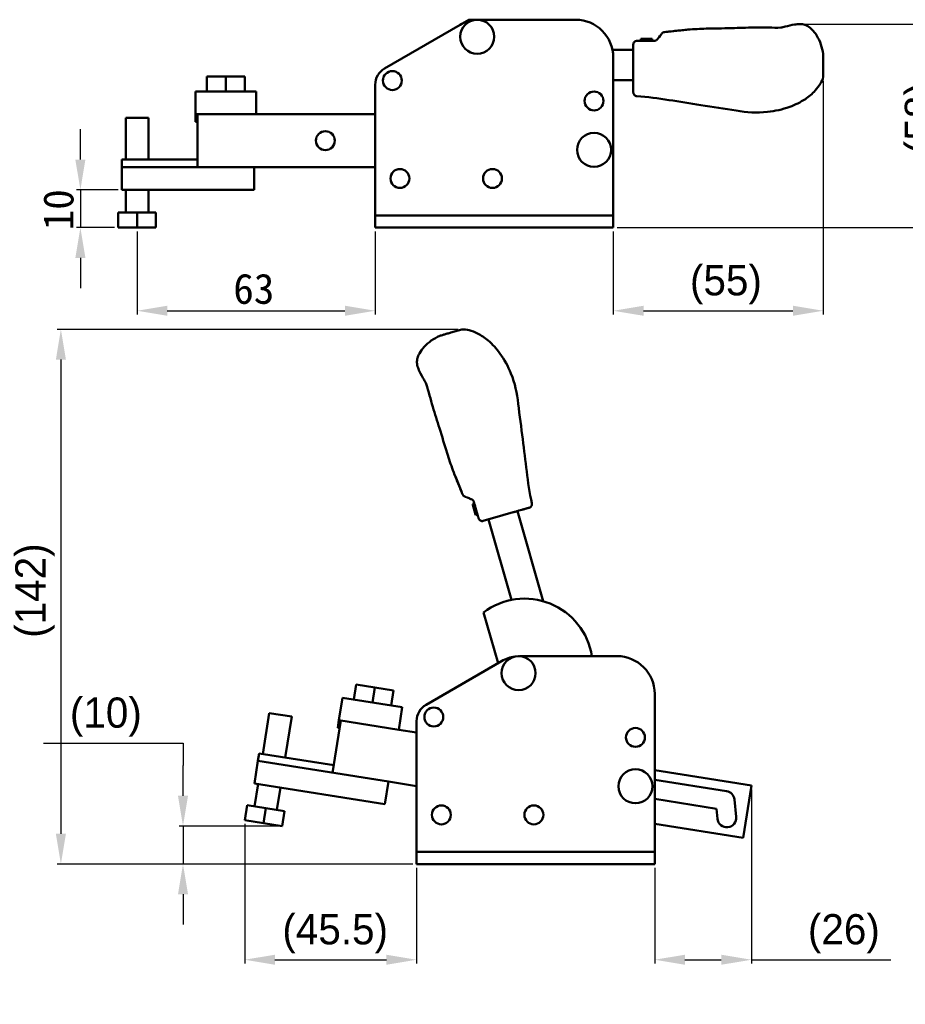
# Model space of a CAD drawing. Header units: millimetres. Extents: x 4 to 584, y -6 to 416.
# Tile 2 of 4: x 199 to 434, y -6 to 255. Entities that reach past the tile are written whole.
import ezdxf

# ---------------------------------------------------------------- set-up
doc = ezdxf.new("R2010")
doc.units = ezdxf.units.MM
doc.layers.add('Dimension (ISO)', color=7, linetype='Continuous', lineweight=25)
doc.layers.add('Visible (ISO)', color=7, linetype='Continuous', lineweight=50)
doc.styles.add('Note Text (JIS)', font='txt')
doc.dimstyles.new('Default (JIS)', dxfattribs={"dimtxt": 8, "dimasz": 8, "dimexe": 1, "dimexo": 1, "dimgap": 1.5, "dimtad": 1, "dimrnd": 1e-08, "dimdsep": 46, "dimtxsty": 'Note Text (JIS)', "dimcen": 0.09, "dimdle": 10, "dimclrd": 256, "dimclre": 256, "dimclrt": 256, "dimadec": 0, "dimazin": 2, "dimtfac": 0.4375, "dimtmove": 0, "dimatfit": 3, "dimfxl": 1, "dimtolj": 1, "dimtzin": 0, "dimlwd": -1, "dimlwe": -1, "dimarcsym": 0})

# ---------------------------------------------------------------- blocks, each defined once
blk = doc.blocks.new('*D7')
at = {"layer": 'Defpoints', "color": 0}
for p in [(226.44, 209.5), (215.44, 199.5), (225.44, 199.5)]:
    blk.add_point(p, dxfattribs=at)
at = {"layer": 'Dimension (ISO)'}
for p, q in [((215.44, 217.5), (215.44, 225.5)), ((225.44, 209.5), (214.44, 209.5)), ((215.44, 209.5), (215.44, 199.5)), ((224.44, 199.5), (214.44, 199.5)), ((215.44, 191.5), (215.44, 183.5))]:
    blk.add_line(p, q, dxfattribs=at)
for points in [[(214.1, 217.5), (216.77, 217.5), (215.44, 209.5)], [(214.1, 191.5), (216.77, 191.5), (215.44, 199.5)]]:
    blk.add_solid(points, dxfattribs=at)
at = {"layer": 'Dimension (ISO)', "insert": (205.61, 198.77), "char_height": 8, "attachment_point": 1, "rotation": 90, "style": 'Note Text (JIS)'}
blk.add_mtext('\\A1;10', dxfattribs=at)
blk = doc.blocks.new('*D8')
at = {"layer": 'Defpoints', "color": 0}
for p in [(230.44, 199.5), (293.44, 199.5), (293.44, 177.5)]:
    blk.add_point(p, dxfattribs=at)
at = {"layer": 'Dimension (ISO)'}
for p, q in [((230.44, 198.5), (230.44, 176.5)), ((293.44, 198.5), (293.44, 176.5)), ((238.44, 177.5), (285.44, 177.5))]:
    blk.add_line(p, q, dxfattribs=at)
for points in [[(238.44, 178.83), (238.44, 176.17), (230.44, 177.5)], [(285.44, 178.83), (285.44, 176.17), (293.44, 177.5)]]:
    blk.add_solid(points, dxfattribs=at)
at = {"layer": 'Dimension (ISO)', "insert": (255.88, 187.33), "char_height": 8, "attachment_point": 1, "style": 'Note Text (JIS)'}
blk.add_mtext('\\A1;63', dxfattribs=at)
blk = doc.blocks.new('*D9')
at = {"layer": 'Defpoints', "color": 0}
for p in [(411.98, 239.36), (356.44, 199.5), (411.98, 177.5)]:
    blk.add_point(p, dxfattribs=at)
at = {"layer": 'Dimension (ISO)'}
for p, q in [((411.98, 238.36), (411.98, 176.5)), ((356.44, 198.5), (356.44, 176.5)), ((364.44, 177.5), (403.98, 177.5))]:
    blk.add_line(p, q, dxfattribs=at)
for points in [[(364.44, 178.83), (364.44, 176.17), (356.44, 177.5)], [(403.98, 178.83), (403.98, 176.17), (411.98, 177.5)]]:
    blk.add_solid(points, dxfattribs=at)
at = {"layer": 'Dimension (ISO)', "insert": (371.28, 189.57), "char_height": 8, "attachment_point": 1, "style": 'Note Text (JIS)'}
blk.add_mtext('\\A1; \\fメイリオ|b0|i0;\\H8.0000;(55)', dxfattribs=at)
blk = doc.blocks.new('*D10')
at = {"layer": 'Defpoints', "color": 0}
for p in [(405.63, 253.34), (445.63, 253.34), (356.44, 199.5)]:
    blk.add_point(p, dxfattribs=at)
at = {"layer": 'Dimension (ISO)'}
for p, q in [((406.63, 253.34), (446.63, 253.34)), ((445.63, 207.5), (445.63, 245.34)), ((357.44, 199.5), (446.63, 199.5))]:
    blk.add_line(p, q, dxfattribs=at)
for points in [[(444.3, 245.34), (446.96, 245.34), (445.63, 253.34)], [(444.3, 207.5), (446.96, 207.5), (445.63, 199.5)]]:
    blk.add_solid(points, dxfattribs=at)
at = {"layer": 'Dimension (ISO)', "insert": (433.56, 213.48), "char_height": 8, "attachment_point": 1, "rotation": 90, "style": 'Note Text (JIS)'}
blk.add_mtext('\\A1; \\fメイリオ|b0|i0;\\H8.0000;(58)', dxfattribs=at)
blk = doc.blocks.new('*D16')
at = {"layer": 'Defpoints', "color": 0}
for p in [(316.39, 172.57), (210.28, 31.13), (304.39, 31.13)]:
    blk.add_point(p, dxfattribs=at)
at = {"layer": 'Dimension (ISO)'}
for p, q in [((315.39, 172.57), (209.28, 172.57)), ((210.28, 164.57), (210.28, 39.13)), ((303.39, 31.13), (209.28, 31.13))]:
    blk.add_line(p, q, dxfattribs=at)
for points in [[(208.95, 164.57), (211.61, 164.57), (210.28, 172.57)], [(208.95, 39.13), (211.61, 39.13), (210.28, 31.13)]]:
    blk.add_solid(points, dxfattribs=at)
at = {"layer": 'Dimension (ISO)', "insert": (198.21, 85.54), "char_height": 8, "attachment_point": 1, "rotation": 90, "style": 'Note Text (JIS)'}
blk.add_mtext('\\A1; \\fメイリオ|b0|i0;\\H8.0000;(142)', dxfattribs=at)
blk = doc.blocks.new('*D17')
at = {"layer": 'Defpoints', "color": 0}
for p in [(258.91, 42.75), (304.39, 31.13), (304.39, 5.81)]:
    blk.add_point(p, dxfattribs=at)
at = {"layer": 'Dimension (ISO)'}
for p, q in [((258.91, 41.75), (258.91, 4.81)), ((304.39, 30.13), (304.39, 4.81)), ((266.91, 5.81), (296.39, 5.81))]:
    blk.add_line(p, q, dxfattribs=at)
for points in [[(266.91, 7.14), (266.91, 4.48), (258.91, 5.81)], [(296.39, 7.14), (296.39, 4.48), (304.39, 5.81)]]:
    blk.add_solid(points, dxfattribs=at)
at = {"layer": 'Dimension (ISO)', "insert": (263.44, 17.88), "char_height": 8, "attachment_point": 1, "style": 'Note Text (JIS)'}
blk.add_mtext('\\A1; \\fメイリオ|b0|i0;\\H8.0000;(45.5)', dxfattribs=at)
blk = doc.blocks.new('*D18')
at = {"layer": 'Defpoints', "color": 0}
for p in [(392.99, 51.89), (367.39, 31.13), (392.99, 5.81)]:
    blk.add_point(p, dxfattribs=at)
at = {"layer": 'Dimension (ISO)'}
for p, q in [((392.99, 50.89), (392.99, 4.81)), ((367.39, 30.13), (367.39, 4.81)), ((375.39, 5.81), (384.99, 5.81)), ((392.99, 5.81), (429.86, 5.81))]:
    blk.add_line(p, q, dxfattribs=at)
for points in [[(375.39, 7.14), (375.39, 4.48), (367.39, 5.81)], [(384.99, 7.14), (384.99, 4.48), (392.99, 5.81)]]:
    blk.add_solid(points, dxfattribs=at)
at = {"layer": 'Dimension (ISO)', "insert": (402.49, 17.88), "char_height": 8, "attachment_point": 1, "style": 'Note Text (JIS)'}
blk.add_mtext('\\A1; \\fメイリオ|b0|i0;\\H8.0000;(26)', dxfattribs=at)
blk = doc.blocks.new('*D19')
at = {"layer": 'Defpoints', "color": 0}
for p in [(268.79, 41.19), (242.59, 31.13), (304.39, 31.13)]:
    blk.add_point(p, dxfattribs=at)
at = {"layer": 'Dimension (ISO)'}
for p, q in [((205.72, 63.12), (242.59, 63.12)), ((242.59, 63.12), (242.59, 57.19)), ((242.59, 49.19), (242.59, 57.19)), ((267.79, 41.19), (241.59, 41.19)), ((242.59, 41.19), (242.59, 31.13)), ((303.39, 31.13), (241.59, 31.13)), ((242.59, 23.13), (242.59, 15.13))]:
    blk.add_line(p, q, dxfattribs=at)
for points in [[(241.26, 49.19), (243.92, 49.19), (242.59, 41.19)], [(241.26, 23.13), (243.92, 23.13), (242.59, 31.13)]]:
    blk.add_solid(points, dxfattribs=at)
at = {"layer": 'Dimension (ISO)', "insert": (207.22, 75.19), "char_height": 8, "attachment_point": 1, "style": 'Note Text (JIS)'}
blk.add_mtext('\\A1; \\fメイリオ|b0|i0;\\H8.0000;(10)', dxfattribs=at)

msp = doc.modelspace()

# ---------------------------------------------------------------- linework, layer by layer
at = {"layer": 'Visible (ISO)'}
for p, q in [((315.91, 253.162), (295.937, 241.63)), ((318.231, 254.501), (315.91, 253.162)), ((318.231, 254.501), (320.91, 254.501)), ((346.437, 254.501), (320.91, 254.501)), ((368.87, 250.297), (368.535, 249.875)), ((368.87, 250.297), (368.922, 250.362)), ((369.116, 250.606), (368.922, 250.362)), ((369.317, 250.859), (369.267, 250.796)), ((371.784, 251.416), (371.784, 251.416)), ((376.809, 251.918), (376.809, 251.918)), ((376.809, 251.918), (376.809, 251.918)), ((400.744, 252.393), (400.745, 252.393)), ((400.744, 252.393), (400.744, 252.393)), ((400.744, 252.393), (400.744, 252.393)), ((361.734, 247.903), (361.734, 242.502)), ((363.744, 249.406), (363.945, 249.406)), ((363.744, 248.903), (363.744, 249.406)), ((366.558, 249.406), (363.945, 249.406)), ((366.558, 249.406), (366.759, 249.406)), ((366.759, 249.406), (366.759, 248.903)), ((366.76, 249.406), (366.759, 249.406)), ((366.76, 248.903), (366.76, 249.406)), ((356.235, 246.501), (361.734, 246.501)), ((356.437, 244.501), (356.437, 203.101)), ((411.984, 239.356), (411.984, 242.371)), ((361.734, 239.665), (361.734, 241.839)), ((253.937, 239.501), (248.937, 239.501)), ((248.937, 239.501), (248.937, 235.501)), ((258.937, 239.501), (253.937, 239.501)), ((253.937, 239.501), (253.937, 235.501)), ((258.937, 239.501), (258.937, 235.501)), ((293.437, 203.101), (293.437, 237.3)), ((356.437, 238.501), (361.734, 238.501)), ((361.734, 237.316), (361.734, 238.075)), ((261.937, 235.501), (245.937, 235.501)), ((245.937, 229.501), (245.937, 235.501)), ((261.937, 229.501), (261.937, 235.501)), ((245.937, 227.501), (245.937, 229.501)), ((261.937, 229.501), (245.937, 229.501)), ((246.437, 215.501), (246.437, 229.501)), ((293.437, 229.501), (261.937, 229.501)), ((233.437, 228.501), (227.437, 228.501)), ((227.437, 217.501), (227.437, 228.501)), ((233.437, 217.501), (233.437, 228.501)), ((245.937, 227.501), (246.437, 227.501)), ((226.437, 217.501), (246.437, 217.501)), ((226.437, 217.501), (226.437, 215.501)), ((226.437, 215.501), (226.437, 209.501)), ((261.437, 215.501), (226.437, 215.501)), ((261.437, 215.501), (293.437, 215.501)), ((261.437, 215.501), (261.437, 209.501)), ((261.437, 209.501), (226.437, 209.501)), ((227.437, 203.501), (227.437, 209.501)), ((233.437, 203.501), (233.437, 209.501)), ((225.437, 203.501), (230.437, 203.501)), ((225.437, 199.501), (225.437, 203.501)), ((230.437, 199.501), (230.437, 203.501)), ((230.437, 203.501), (235.437, 203.501)), ((235.437, 199.501), (235.437, 203.501)), ((293.437, 203.101), (293.437, 202.701)), ((298.437, 202.701), (293.437, 202.701)), ((293.437, 199.501), (293.437, 202.701)), ((298.437, 202.701), (351.437, 202.701)), ((356.437, 202.701), (351.437, 202.701)), ((356.437, 203.101), (356.437, 202.701)), ((356.437, 199.501), (356.437, 202.701)), ((225.437, 199.501), (230.437, 199.501)), ((230.437, 199.501), (235.437, 199.501)), ((293.437, 199.501), (298.437, 199.501)), ((298.437, 199.501), (351.437, 199.501)), ((351.437, 199.501), (356.437, 199.501)), ((316.394, 172.567), (313.496, 171.736)), ((306.96, 158.169), (306.96, 158.17)), ((306.96, 158.169), (306.96, 158.169)), ((306.96, 158.169), (306.96, 158.169)), ((314.014, 135.292), (314.014, 135.292)), ((314.014, 135.292), (314.014, 135.292)), ((315.882, 130.6), (315.882, 130.6)), ((317.097, 128.382), (317.172, 128.351)), ((317.396, 128.259), (317.684, 128.14)), ((317.761, 128.108), (317.684, 128.14)), ((317.761, 128.108), (318.259, 127.902)), ((319.682, 126.464), (319.199, 126.325)), ((319.199, 126.324), (319.682, 126.463)), ((319.199, 126.325), (319.199, 126.324)), ((319.255, 126.131), (319.199, 126.324)), ((319.255, 126.131), (319.975, 123.619)), ((320.03, 123.426), (319.975, 123.619)), ((320.513, 123.564), (320.03, 123.426)), ((322.029, 121.908), (327.221, 123.397)), ((329.947, 124.179), (327.858, 123.579)), ((337.905, 100.652), (331.066, 124.499)), ((332.206, 124.826), (331.476, 124.617)), ((329.484, 100.993), (323.376, 122.294)), ((325.958, 84.267), (322.112, 97.68)), ((357.395, 86.132), (331.869, 86.132)), ((326.869, 84.792), (306.895, 73.26)), ((288.379, 78.585), (287.753, 74.634)), ((293.318, 77.803), (288.379, 78.585)), ((293.318, 77.803), (292.692, 73.852)), ((298.256, 77.021), (293.318, 77.803)), ((298.256, 77.021), (297.63, 73.07)), ((367.395, 76.132), (367.395, 34.732)), ((283.852, 69.177), (284.79, 75.103)), ((300.593, 72.601), (284.79, 75.103)), ((263.702, 60.219), (265.423, 71.084)), ((271.349, 70.145), (265.423, 71.084)), ((299.655, 66.674), (300.593, 72.601)), ((269.628, 59.281), (271.349, 70.145)), ((282.155, 55.272), (284.346, 69.099)), ((283.539, 67.202), (283.852, 69.177)), ((299.655, 66.674), (283.852, 69.177)), ((304.395, 34.732), (304.395, 68.93)), ((283.539, 67.202), (284.033, 67.124)), ((304.395, 65.924), (299.655, 66.674)), ((262.715, 60.376), (262.402, 58.4)), ((262.715, 60.376), (282.468, 57.247)), ((262.402, 58.4), (261.463, 52.474)), ((296.971, 52.925), (262.402, 58.4)), ((392.989, 51.892), (367.395, 55.945)), ((296.032, 46.999), (261.463, 52.474)), ((261.512, 46.392), (262.451, 52.318)), ((296.971, 52.925), (296.032, 46.999)), ((296.971, 52.925), (304.395, 51.749)), ((386.389, 50.406), (367.395, 53.372)), ((267.438, 45.453), (268.377, 51.379)), ((390.799, 38.064), (392.989, 51.892)), ((367.395, 48.352), (383.711, 45.768)), ((388.963, 43.626), (388.483, 48.198)), ((258.911, 42.754), (259.537, 46.704)), ((259.537, 46.704), (264.475, 45.922)), ((263.849, 41.971), (264.475, 45.922)), ((264.475, 45.922), (269.414, 45.14)), ((268.788, 41.189), (269.414, 45.14)), ((383.711, 45.768), (383.991, 43.103)), ((258.911, 42.754), (263.849, 41.971)), ((263.849, 41.971), (268.788, 41.189)), ((367.395, 41.771), (390.799, 38.064)), ((304.395, 34.732), (304.395, 34.332)), ((309.395, 34.332), (304.395, 34.332)), ((304.395, 31.132), (304.395, 34.332)), ((309.395, 34.332), (362.395, 34.332)), ((367.395, 34.332), (362.395, 34.332)), ((367.395, 34.732), (367.395, 34.332)), ((367.395, 31.132), (367.395, 34.332)), ((304.395, 31.132), (309.395, 31.132)), ((309.395, 31.132), (362.395, 31.132)), ((362.395, 31.132), (367.395, 31.132))]:
    msp.add_line(p, q, dxfattribs=at)
for centre, radius in [((320.437, 250.001), 4.5), ((297.983, 238.395), 2.5), ((297.983, 238.395), 2.5), ((351.337, 233.001), 2.5), ((351.337, 233.001), 2.5), ((280.254, 222.501), 2.5), ((351.337, 220.06), 4.5), ((299.988, 212.501), 2.5), ((299.988, 212.501), 2.5), ((324.472, 212.501), 2.5), ((324.472, 212.501), 2.5), ((331.395, 81.632), 4.5), ((308.941, 70.025), 2.5), ((308.941, 70.025), 2.5), ((362.295, 64.632), 2.5), ((362.295, 64.632), 2.5), ((362.295, 51.691), 4.5), ((310.946, 44.132), 2.5), ((310.946, 44.132), 2.5), ((335.431, 44.132), 2.5), ((335.431, 44.132), 2.5)]:
    msp.add_circle(centre, radius, dxfattribs=at)
for centre, radius, start, end in [((320.91, 244.501), 10, 98.22081, 120), ((320.91, 244.501), 10, 90, 91.62478), ((346.437, 244.501), 10, 0, 90), ((370.099, 250.236), 1, 141.43149, 141.54826), ((362.734, 247.903), 1, 89.99951, 180.00124), ((298.437, 237.3), 5, 120, 180), ((317.481, 129.306), 1, 247.43149, 247.54826), ((321.753, 122.869), 1, 195.99951, 286.00124), ((332.987, 83.337), 18, 8.93359, 127.16845), ((331.869, 76.132), 10, 98.22081, 120), ((331.869, 76.132), 10, 90, 91.62478), ((357.395, 76.132), 10, 0, 90), ((309.395, 68.93), 5, 120, 180), ((385.997, 47.937), 2.5, 6, 80.96851), ((386.477, 43.364), 2.5, 186, 6)]:
    msp.add_arc(centre, radius, start, end, dxfattribs=at)
for centre, major_axis in [((370.099, 250.236), (-0.785, 0.619)), ((317.481, 129.306), (-0.378, -0.926))]:
    msp.add_ellipse(centre, major_axis=major_axis, ratio=0.9999747, start_param=6.2773865, end_param=6.2794246, dxfattribs=at)
for points, knots in [([(400.764, 252.396), (401.142, 252.483), (401.52, 252.572), (402.725, 252.864), (403.552, 253.081), (404.853, 253.292), (405.32, 253.341), (406.243, 253.329), (406.707, 253.264), (407.417, 253.025), (407.685, 252.9), (408.317, 252.529), (408.668, 252.25), (409.488, 251.451), (409.917, 250.878), (411.157, 248.824), (411.711, 247.158), (411.984, 245.486)], [0, 0, 0, 0, 0.1164593, 0.1164593, 0.3720789, 0.3720789, 0.5119327, 0.5119327, 0.6490374, 0.6490374, 0.7367555, 0.7367555, 0.8690768, 0.8690768, 1.080406, 1.080406, 1.5885818, 1.5885818, 1.5885818, 1.5885818]), ([(369.317, 250.859), (369.367, 250.923), (369.424, 250.978), (369.483, 251.024), (369.542, 251.07), (369.602, 251.107), (369.662, 251.136), (369.722, 251.165), (369.781, 251.187), (369.838, 251.202), (369.886, 251.215), (369.932, 251.224), (369.976, 251.23)], [0, 0, 0, 0, 0.25, 0.25, 0.25, 0.5, 0.5, 0.5, 0.75, 0.75, 0.75, 0.9614152, 0.9614152, 0.9614152, 0.9614152]), ([(370.618, 251.295), (370.618, 251.295), (370.619, 251.295), (370.812, 251.316), (370.994, 251.335), (371.31, 251.369), (371.448, 251.384), (371.665, 251.405), (371.744, 251.412), (371.784, 251.416)], [0.06426232, 0.06426232, 0.06426232, 0.06426232, 0.06443192, 0.06443192, 0.12785861, 0.12785861, 0.19197389, 0.19197389, 0.25786163, 0.25786163, 0.25786163, 0.25786163]), ([(370.618, 251.295), (370.618, 251.295), (370.618, 251.295), (370.811, 251.316), (370.993, 251.335), (371.309, 251.369), (371.447, 251.384), (371.664, 251.405), (371.744, 251.412), (371.784, 251.416)], [0.06427049, 0.06427049, 0.06427049, 0.06427049, 0.06436055, 0.06436055, 0.12776505, 0.12776505, 0.19187207, 0.19187207, 0.25782946, 0.25782946, 0.25782946, 0.25782946]), ([(376.809, 251.918), (375.156, 251.786), (373.447, 251.591), (371.732, 251.41), (371.706, 251.408)], [0, 0, 0, 0, 0.9847943, 1, 1, 1, 1]), ([(371.784, 251.416), (372.39, 251.482), (373.005, 251.552), (374.245, 251.687), (374.88, 251.753), (375.954, 251.85), (376.409, 251.886), (376.809, 251.918)], [0, 0, 0, 0, 0.1884597, 0.1884597, 0.39063452, 0.39063452, 0.54854529, 0.54854529, 0.54854529, 0.54854529]), ([(376.809, 251.918), (378.436, 252.049), (379.988, 252.108), (383.869, 252.199), (386.209, 252.215), (390.425, 252.359), (392.415, 252.424), (395.486, 252.425), (396.531, 252.416), (398.622, 252.393), (399.689, 252.381), (400.744, 252.393)], [0, 0, 0, 0, 0.5308321, 0.5308321, 1.2610341, 1.2610341, 1.8776757, 1.8776757, 2.1939999, 2.1939999, 2.5116712, 2.5116712, 2.5116712, 2.5116712]), ([(365.536, 248.903), (365.514, 248.903), (365.491, 248.903), (365.468, 248.903), (365.432, 248.903), (365.395, 248.903), (365.358, 248.903), (365.312, 248.903), (365.266, 248.903), (365.22, 248.903), (365.177, 248.903), (365.133, 248.903), (365.09, 248.903), (365.036, 248.903), (364.982, 248.903), (364.927, 248.903), (364.909, 248.903), (364.891, 248.903), (364.872, 248.903), (364.867, 248.903), (364.862, 248.903), (364.856, 248.903), (364.827, 248.903), (364.797, 248.903), (364.767, 248.903), (364.702, 248.903), (364.635, 248.903), (364.569, 248.903), (364.518, 248.903), (364.467, 248.903), (364.416, 248.903), (364.388, 248.903), (364.36, 248.903), (364.331, 248.903), (364.296, 248.903), (364.26, 248.903), (364.225, 248.903), (364.21, 248.903), (364.195, 248.903), (364.18, 248.903), (364.133, 248.903), (364.085, 248.903), (364.038, 248.903), (363.961, 248.903), (363.883, 248.903), (363.805, 248.903), (363.759, 248.903), (363.712, 248.903), (363.665, 248.903), (363.606, 248.903), (363.547, 248.903), (363.489, 248.903), (363.48, 248.903), (363.471, 248.903), (363.462, 248.903), (363.414, 248.903), (363.365, 248.903), (363.316, 248.903), (363.244, 248.903), (363.172, 248.903), (363.101, 248.903), (363.045, 248.903), (362.99, 248.903), (362.935, 248.903), (362.904, 248.903), (362.874, 248.903), (362.843, 248.903), (362.807, 248.903), (362.77, 248.903), (362.734, 248.903)], [0.42867731, 0.42867731, 0.42867731, 0.42867731, 0.44351682, 0.44351682, 0.44351682, 0.46753508, 0.46753508, 0.46753508, 0.49738229, 0.49738229, 0.49738229, 0.52526257, 0.52526257, 0.52526257, 0.55984515, 0.55984515, 0.55984515, 0.57142857, 0.57142857, 0.57142857, 0.57477111, 0.57477111, 0.57477111, 0.59348211, 0.59348211, 0.59348211, 0.63486398, 0.63486398, 0.63486398, 0.66637095, 0.66637095, 0.66637095, 0.68364877, 0.68364877, 0.68364877, 0.70527487, 0.70527487, 0.70527487, 0.71428571, 0.71428571, 0.71428571, 0.74296147, 0.74296147, 0.74296147, 0.78933885, 0.78933885, 0.78933885, 0.81723126, 0.81723126, 0.81723126, 0.85198405, 0.85198405, 0.85198405, 0.85714286, 0.85714286, 0.85714286, 0.88600884, 0.88600884, 0.88600884, 0.9283162, 0.9283162, 0.9283162, 0.9608207, 0.9608207, 0.9608207, 0.97873864, 0.97873864, 0.97873864, 0.99999961, 0.99999961, 0.99999961, 0.99999961]), ([(368.064, 249.282), (368.059, 249.274), (368.053, 249.267), (368.047, 249.261), (368.025, 249.234), (368.001, 249.209), (367.977, 249.185), (367.957, 249.166), (367.938, 249.149), (367.917, 249.132), (367.891, 249.11), (367.864, 249.09), (367.836, 249.072), (367.814, 249.057), (367.792, 249.043), (367.768, 249.03), (367.754, 249.022), (367.739, 249.014), (367.723, 249.007), (367.715, 249.002), (367.706, 248.998), (367.697, 248.994), (367.678, 248.986), (367.659, 248.977), (367.639, 248.97), (367.607, 248.958), (367.574, 248.947), (367.541, 248.938), (367.514, 248.931), (367.487, 248.925), (367.46, 248.92), (367.432, 248.915), (367.404, 248.911), (367.376, 248.908), (367.354, 248.906), (367.331, 248.904), (367.308, 248.904), (367.299, 248.904), (367.29, 248.903), (367.281, 248.903)], [0, 0, 0, 0, 0.0300183, 0.0300183, 0.0300183, 0.1454092, 0.1454092, 0.1454092, 0.2361255, 0.2361255, 0.2361255, 0.3514834, 0.3514834, 0.3514834, 0.4420612, 0.4420612, 0.4420612, 0.5, 0.5, 0.5, 0.532528, 0.532528, 0.532528, 0.6036885, 0.6036885, 0.6036885, 0.7190008, 0.7190008, 0.7190008, 0.8097056, 0.8097056, 0.8097056, 0.9004218, 0.9004218, 0.9004218, 0.9717064, 0.9717064, 0.9717064, 1, 1, 1, 1]), ([(411.984, 245.39), (411.984, 245.454), (411.984, 245.486), (411.984, 245.486), (411.984, 245.486), (411.984, 245.486)], [0.0000148, 0.0000148, 0.0000148, 0.0000148, 0.19753547, 0.19753547, 0.1975355, 0.1975355, 0.1975355, 0.1975355]), ([(411.984, 245.39), (411.984, 245.389), (411.984, 245.388), (411.984, 245.386), (411.984, 245.386), (411.984, 245.386)], [0.0000021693, 0.0000021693, 0.0000021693, 0.0000021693, 0.0036829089, 0.0036829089, 0.0073648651, 0.0073648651, 0.0073648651, 0.0073648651]), ([(411.984, 242.371), (411.984, 242.722), (411.984, 243.071), (411.984, 243.749), (411.984, 244.07), (411.984, 244.646), (411.984, 244.891), (411.984, 245.173), (411.984, 245.252), (411.984, 245.356), (411.984, 245.383), (411.984, 245.386)], [0.000001, 0.000001, 0.000001, 0.000001, 0.10529939, 0.10529939, 0.21543932, 0.21543932, 0.33381183, 0.33381183, 0.4037433, 0.4037433, 0.4711572, 0.4711572, 0.4711572, 0.4711572]), ([(361.734, 242.502), (361.734, 242.304), (361.734, 242.106), (361.734, 241.909), (361.734, 241.886), (361.734, 241.863), (361.734, 241.839)], [0, 0, 0, 0, 0.02535384, 0.02535384, 0.02535384, 0.028371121, 0.028371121, 0.028371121, 0.028371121]), ([(361.734, 239.665), (361.734, 239.531), (361.734, 239.398), (361.734, 239.267), (361.734, 239.138), (361.734, 239.011), (361.734, 238.886), (361.734, 238.761), (361.734, 238.637), (361.734, 238.517), (361.734, 238.391), (361.734, 238.267), (361.734, 238.147), (361.734, 238.123), (361.734, 238.099), (361.734, 238.075)], [0.125, 0.125, 0.125, 0.125, 0.143988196, 0.143988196, 0.143988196, 0.162730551, 0.162730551, 0.162730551, 0.181590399, 0.181590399, 0.181590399, 0.201363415, 0.201363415, 0.201363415, 0.205312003, 0.205312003, 0.205312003, 0.205312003]), ([(361.734, 237.316), (361.734, 237.187), (361.734, 237.063), (361.734, 236.945), (361.734, 236.798), (361.734, 236.66), (361.734, 236.532), (361.734, 236.388), (361.734, 236.255), (361.734, 236.135), (361.734, 236.007), (361.734, 235.893), (361.734, 235.793), (361.734, 235.787), (361.734, 235.78), (361.734, 235.774), (361.734, 235.658), (361.734, 235.562), (361.734, 235.486), (361.734, 235.405), (361.734, 235.346), (361.734, 235.311), (361.734, 235.283), (361.734, 235.269), (361.734, 235.269), (361.734, 235.269), (361.734, 235.269), (361.734, 235.269)], [0.25, 0.25, 0.25, 0.25, 0.27452964, 0.27452964, 0.27452964, 0.30493188, 0.30493188, 0.30493188, 0.33898502, 0.33898502, 0.33898502, 0.375, 0.375, 0.375, 0.37734986, 0.37734986, 0.37734986, 0.41988984, 0.41988984, 0.41988984, 0.46492347, 0.46492347, 0.46492347, 0.5, 0.5, 0.5, 0.50000767, 0.50000767, 0.50000767, 0.50000767]), ([(411.984, 239.356), (411.819, 238.737), (411.553, 238.142), (410.845, 236.92), (410.371, 236.299), (409.08, 234.892), (408.194, 234.152), (405.969, 232.656), (404.558, 231.979), (401.215, 230.77), (399.226, 230.318), (394.489, 229.785), (391.688, 230.01), (385.849, 230.973), (382.72, 231.429), (373.958, 232.75), (368.345, 233.854), (362.661, 234.272)], [0, 0, 0, 0, 0.1921718, 0.1921718, 0.4236642, 0.4236642, 0.7652499, 0.7652499, 1.2278338, 1.2278338, 1.8315011, 1.8315011, 2.6580178, 2.6580178, 3.6066138, 3.6066138, 5.3164425, 5.3164425, 5.3164425, 5.3164425]), ([(362.661, 234.272), (362.553, 234.28), (362.445, 234.306), (362.248, 234.389), (362.156, 234.446), (361.996, 234.586), (361.926, 234.67), (361.819, 234.853), (361.779, 234.955), (361.749, 235.093), (361.743, 235.128), (361.736, 235.198), (361.734, 235.234), (361.734, 235.269)], [0, 0, 0, 0, 0.03236474, 0.03236474, 0.06421061, 0.06421061, 0.09607493, 0.09607493, 0.12793836, 0.12793836, 0.1385006, 0.1385006, 0.14918304, 0.14918304, 0.14918304, 0.14918304]), ([(316.394, 172.567), (317.035, 172.579), (317.68, 172.488), (319.05, 172.144), (319.777, 171.859), (321.486, 171.006), (322.442, 170.358), (324.492, 168.632), (325.532, 167.462), (327.615, 164.582), (328.598, 162.795), (330.416, 158.388), (330.972, 155.633), (331.656, 149.756), (332.08, 146.622), (333.226, 137.835), (333.711, 132.135), (334.876, 126.556)], [0, 0, 0, 0, 0.1921718, 0.1921718, 0.4236642, 0.4236642, 0.7652499, 0.7652499, 1.2278338, 1.2278338, 1.8315011, 1.8315011, 2.6580178, 2.6580178, 3.6066138, 3.6066138, 5.3164425, 5.3164425, 5.3164425, 5.3164425]), ([(306.952, 158.187), (306.764, 158.527), (306.574, 158.866), (305.962, 159.944), (305.525, 160.679), (304.964, 161.871), (304.787, 162.307), (304.545, 163.198), (304.479, 163.661), (304.513, 164.41), (304.559, 164.702), (304.742, 165.412), (304.913, 165.825), (305.455, 166.835), (305.889, 167.405), (307.52, 169.162), (308.969, 170.154), (310.501, 170.877)], [0, 0, 0, 0, 0.1164593, 0.1164593, 0.3720789, 0.3720789, 0.5119327, 0.5119327, 0.6490374, 0.6490374, 0.7367555, 0.7367555, 0.8690768, 0.8690768, 1.080406, 1.080406, 1.5885818, 1.5885818, 1.5885818, 1.5885818]), ([(310.594, 170.904), (310.532, 170.886), (310.501, 170.877), (310.501, 170.877), (310.501, 170.877), (310.501, 170.877)], [0.0000148, 0.0000148, 0.0000148, 0.0000148, 0.19753547, 0.19753547, 0.1975355, 0.1975355, 0.1975355, 0.1975355]), ([(310.594, 170.904), (310.595, 170.904), (310.596, 170.905), (310.597, 170.905), (310.598, 170.905), (310.598, 170.905)], [0.0000021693, 0.0000021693, 0.0000021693, 0.0000021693, 0.0036829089, 0.0036829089, 0.0073648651, 0.0073648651, 0.0073648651, 0.0073648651]), ([(313.496, 171.736), (313.158, 171.639), (312.823, 171.543), (312.171, 171.356), (311.863, 171.268), (311.309, 171.109), (311.073, 171.042), (310.802, 170.964), (310.727, 170.942), (310.626, 170.913), (310.6, 170.906), (310.598, 170.905)], [0.000001, 0.000001, 0.000001, 0.000001, 0.10529939, 0.10529939, 0.21543932, 0.21543932, 0.33381183, 0.33381183, 0.4037433, 0.4037433, 0.4711572, 0.4711572, 0.4711572, 0.4711572]), ([(314.014, 135.292), (313.44, 136.82), (312.955, 138.296), (311.798, 142.001), (311.137, 144.246), (309.838, 148.259), (309.226, 150.155), (308.378, 153.106), (308.1, 154.113), (307.545, 156.129), (307.262, 157.158), (306.96, 158.169)], [0, 0, 0, 0, 0.5308321, 0.5308321, 1.2610341, 1.2610341, 1.8776757, 1.8776757, 2.1939999, 2.1939999, 2.5116712, 2.5116712, 2.5116712, 2.5116712]), ([(314.014, 135.292), (314.597, 133.74), (315.255, 132.15), (315.902, 130.552), (315.911, 130.527)], [0, 0, 0, 0, 0.9847943, 1, 1, 1, 1]), ([(315.882, 130.6), (315.651, 131.165), (315.415, 131.736), (314.943, 132.891), (314.705, 133.484), (314.315, 134.489), (314.155, 134.916), (314.014, 135.292)], [0, 0, 0, 0, 0.1884597, 0.1884597, 0.39063452, 0.39063452, 0.54854529, 0.54854529, 0.54854529, 0.54854529]), ([(316.32, 129.513), (316.319, 129.513), (316.319, 129.514), (316.246, 129.694), (316.177, 129.863), (316.057, 130.158), (316.005, 130.286), (315.925, 130.489), (315.896, 130.563), (315.882, 130.6)], [0.06426232, 0.06426232, 0.06426232, 0.06426232, 0.06443192, 0.06443192, 0.12785861, 0.12785861, 0.19197389, 0.19197389, 0.25786163, 0.25786163, 0.25786163, 0.25786163]), ([(316.32, 129.513), (316.32, 129.513), (316.319, 129.513), (316.247, 129.693), (316.178, 129.862), (316.058, 130.157), (316.006, 130.286), (315.925, 130.488), (315.896, 130.563), (315.882, 130.6)], [0.06427049, 0.06427049, 0.06427049, 0.06427049, 0.06436055, 0.06436055, 0.12776505, 0.12776505, 0.19187207, 0.19187207, 0.25782946, 0.25782946, 0.25782946, 0.25782946]), ([(317.097, 128.382), (317.022, 128.413), (316.953, 128.453), (316.893, 128.496), (316.832, 128.54), (316.78, 128.588), (316.736, 128.638), (316.691, 128.687), (316.654, 128.738), (316.624, 128.788), (316.598, 128.831), (316.577, 128.873), (316.559, 128.914)], [0, 0, 0, 0, 0.25, 0.25, 0.25, 0.5, 0.5, 0.5, 0.75, 0.75, 0.75, 0.9614152, 0.9614152, 0.9614152, 0.9614152]), ([(318.959, 127.613), (318.967, 127.61), (318.976, 127.606), (318.984, 127.602), (319.016, 127.588), (319.046, 127.572), (319.076, 127.555), (319.099, 127.542), (319.122, 127.528), (319.143, 127.513), (319.171, 127.494), (319.198, 127.473), (319.224, 127.452), (319.244, 127.435), (319.263, 127.417), (319.282, 127.398), (319.294, 127.386), (319.306, 127.374), (319.317, 127.361), (319.324, 127.354), (319.33, 127.347), (319.336, 127.34), (319.35, 127.324), (319.363, 127.307), (319.376, 127.29), (319.396, 127.263), (319.416, 127.234), (319.434, 127.205), (319.448, 127.181), (319.461, 127.157), (319.474, 127.132), (319.486, 127.107), (319.497, 127.081), (319.508, 127.054), (319.516, 127.033), (319.524, 127.012), (319.53, 126.99), (319.533, 126.982), (319.536, 126.973), (319.538, 126.964)], [0, 0, 0, 0, 0.0300183, 0.0300183, 0.0300183, 0.1454092, 0.1454092, 0.1454092, 0.2361255, 0.2361255, 0.2361255, 0.3514834, 0.3514834, 0.3514834, 0.4420612, 0.4420612, 0.4420612, 0.5, 0.5, 0.5, 0.532528, 0.532528, 0.532528, 0.6036885, 0.6036885, 0.6036885, 0.7190008, 0.7190008, 0.7190008, 0.8097056, 0.8097056, 0.8097056, 0.9004218, 0.9004218, 0.9004218, 0.9717064, 0.9717064, 0.9717064, 1, 1, 1, 1]), ([(320.019, 125.287), (320.025, 125.265), (320.032, 125.244), (320.038, 125.222), (320.048, 125.187), (320.058, 125.151), (320.068, 125.116), (320.081, 125.072), (320.094, 125.027), (320.106, 124.983), (320.118, 124.941), (320.13, 124.9), (320.142, 124.858), (320.157, 124.806), (320.172, 124.754), (320.187, 124.702), (320.192, 124.684), (320.197, 124.667), (320.202, 124.649), (320.204, 124.644), (320.205, 124.639), (320.207, 124.634), (320.215, 124.605), (320.223, 124.577), (320.231, 124.548), (320.249, 124.485), (320.267, 124.421), (320.286, 124.357), (320.3, 124.308), (320.314, 124.259), (320.328, 124.21), (320.336, 124.183), (320.344, 124.156), (320.351, 124.129), (320.361, 124.095), (320.371, 124.061), (320.381, 124.026), (320.385, 124.012), (320.389, 123.998), (320.393, 123.984), (320.406, 123.938), (320.419, 123.893), (320.432, 123.847), (320.453, 123.773), (320.475, 123.698), (320.496, 123.623), (320.509, 123.578), (320.522, 123.533), (320.535, 123.488), (320.551, 123.432), (320.567, 123.375), (320.584, 123.319), (320.586, 123.311), (320.588, 123.302), (320.591, 123.294), (320.604, 123.247), (320.618, 123.2), (320.631, 123.153), (320.651, 123.084), (320.671, 123.015), (320.691, 122.946), (320.706, 122.893), (320.721, 122.84), (320.736, 122.786), (320.745, 122.757), (320.753, 122.728), (320.762, 122.698), (320.772, 122.663), (320.782, 122.628), (320.792, 122.593)], [0.42867731, 0.42867731, 0.42867731, 0.42867731, 0.44351682, 0.44351682, 0.44351682, 0.46753508, 0.46753508, 0.46753508, 0.49738229, 0.49738229, 0.49738229, 0.52526257, 0.52526257, 0.52526257, 0.55984515, 0.55984515, 0.55984515, 0.57142857, 0.57142857, 0.57142857, 0.57477111, 0.57477111, 0.57477111, 0.59348211, 0.59348211, 0.59348211, 0.63486398, 0.63486398, 0.63486398, 0.66637095, 0.66637095, 0.66637095, 0.68364877, 0.68364877, 0.68364877, 0.70527487, 0.70527487, 0.70527487, 0.71428571, 0.71428571, 0.71428571, 0.74296147, 0.74296147, 0.74296147, 0.78933885, 0.78933885, 0.78933885, 0.81723126, 0.81723126, 0.81723126, 0.85198405, 0.85198405, 0.85198405, 0.85714286, 0.85714286, 0.85714286, 0.88600884, 0.88600884, 0.88600884, 0.9283162, 0.9283162, 0.9283162, 0.9608207, 0.9608207, 0.9608207, 0.97873864, 0.97873864, 0.97873864, 0.99999961, 0.99999961, 0.99999961, 0.99999961]), ([(332.206, 124.826), (332.33, 124.862), (332.449, 124.896), (332.563, 124.928), (332.704, 124.969), (332.836, 125.007), (332.96, 125.042), (333.098, 125.082), (333.226, 125.119), (333.341, 125.152), (333.464, 125.187), (333.573, 125.218), (333.669, 125.246), (333.676, 125.248), (333.682, 125.249), (333.688, 125.251), (333.799, 125.283), (333.892, 125.31), (333.965, 125.331), (334.043, 125.353), (334.099, 125.369), (334.133, 125.379), (334.16, 125.386), (334.173, 125.39), (334.173, 125.39), (334.173, 125.39), (334.173, 125.39), (334.173, 125.39)], [0.25, 0.25, 0.25, 0.25, 0.27452964, 0.27452964, 0.27452964, 0.30493188, 0.30493188, 0.30493188, 0.33898502, 0.33898502, 0.33898502, 0.375, 0.375, 0.375, 0.37734986, 0.37734986, 0.37734986, 0.41988984, 0.41988984, 0.41988984, 0.46492347, 0.46492347, 0.46492347, 0.5, 0.5, 0.5, 0.50000767, 0.50000767, 0.50000767, 0.50000767]), ([(334.876, 126.556), (334.899, 126.45), (334.903, 126.34), (334.878, 126.127), (334.848, 126.023), (334.758, 125.83), (334.696, 125.74), (334.55, 125.586), (334.463, 125.52), (334.339, 125.453), (334.307, 125.438), (334.241, 125.412), (334.207, 125.4), (334.173, 125.39)], [0, 0, 0, 0, 0.03236474, 0.03236474, 0.06421061, 0.06421061, 0.09607493, 0.09607493, 0.12793836, 0.12793836, 0.1385006, 0.1385006, 0.14918304, 0.14918304, 0.14918304, 0.14918304]), ([(327.221, 123.397), (327.411, 123.451), (327.601, 123.506), (327.79, 123.56), (327.813, 123.566), (327.835, 123.573), (327.858, 123.579)], [0, 0, 0, 0, 0.02535384, 0.02535384, 0.02535384, 0.028371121, 0.028371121, 0.028371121, 0.028371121]), ([(329.947, 124.179), (330.077, 124.216), (330.205, 124.252), (330.331, 124.288), (330.455, 124.324), (330.577, 124.359), (330.697, 124.393), (330.817, 124.428), (330.936, 124.462), (331.051, 124.495), (331.173, 124.53), (331.291, 124.564), (331.407, 124.597), (331.43, 124.604), (331.453, 124.61), (331.476, 124.617)], [0.125, 0.125, 0.125, 0.125, 0.143988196, 0.143988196, 0.143988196, 0.162730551, 0.162730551, 0.162730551, 0.181590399, 0.181590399, 0.181590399, 0.201363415, 0.201363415, 0.201363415, 0.205312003, 0.205312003, 0.205312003, 0.205312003])]:
    msp.add_open_spline(points, degree=3, knots=knots, dxfattribs=at)
for points in [[(369.116, 250.606), (369.182, 250.69), (369.233, 250.754), (369.267, 250.796)], [(369.976, 251.23), (369.984, 251.231), (369.992, 251.232), (370, 251.232)], [(371.706, 251.408), (371.137, 251.348), (370.569, 251.29), (370, 251.232)], [(400.745, 252.393), (400.751, 252.394), (400.757, 252.395), (400.764, 252.396)], [(365.536, 248.903), (366.117, 248.903), (366.699, 248.903), (367.281, 248.903)], [(368.064, 249.282), (368.233, 249.494), (368.392, 249.694), (368.535, 249.875)], [(306.96, 158.17), (306.958, 158.176), (306.955, 158.182), (306.952, 158.187)], [(315.911, 130.527), (316.126, 129.998), (316.338, 129.468), (316.55, 128.936)], [(316.559, 128.914), (316.556, 128.921), (316.553, 128.929), (316.55, 128.936)], [(317.396, 128.259), (317.297, 128.3), (317.222, 128.331), (317.172, 128.351)], [(318.959, 127.613), (318.708, 127.717), (318.472, 127.814), (318.259, 127.902)], [(320.019, 125.287), (319.859, 125.845), (319.699, 126.405), (319.538, 126.964)]]:
    msp.add_open_spline(points, degree=3, dxfattribs=at)

# ---------------------------------------------------------------- dimensions: what is measured, and where the dimension line sits
at = {"layer": 'Dimension (ISO)'}
for base, p1, p2, angle, text, override, picture, middle in [((445.631, 253.335), (356.437, 199.501), (405.631, 253.335), 90, ' \\fメイリオ|b0|i0;\\H8.0000;(58)', {"dimgap": 1.5, "dimdec": 2, "dimtol": 0, "dimlim": 0, "dimtp": 0, "dimtm": 0, "dimtdec": 2, "dimtofl": 0, "dimatfit": 1}, '*D10', (445.631, 226.418)), ((411.984, 177.501), (356.437, 199.501), (411.984, 239.356), 180, ' \\fメイリオ|b0|i0;\\H8.0000;(55)', {"dimgap": 1.5, "dimdec": 2, "dimtol": 0, "dimlim": 0, "dimtp": 0, "dimtm": 0, "dimtdec": 2, "dimtofl": 0, "dimatfit": 1}, '*D9', (384.21, 177.501)), ((210.278, 31.132), (316.394, 172.567), (304.395, 31.132), 90, ' \\fメイリオ|b0|i0;\\H8.0000;(142)', {"dimgap": 1.5, "dimdec": 2, "dimtol": 0, "dimlim": 0, "dimtp": 0, "dimtm": 0, "dimtdec": 2, "dimtofl": 0, "dimatfit": 1}, '*D16', (210.278, 101.85)), ((242.59, 31.132), (268.788, 41.189), (304.395, 31.132), 90, ' \\fメイリオ|b0|i0;\\H8.0000;(10)', {"dimgap": 1.5, "dimtih": 1, "dimtoh": 1, "dimdec": 2, "dimtol": 0, "dimlim": 0, "dimtp": 0, "dimtm": 0, "dimtdec": 2, "dimtofl": 1, "dimtmove": 1, "dimatfit": 1}, '*D19', (242.119, 63.123)), ((392.989, 5.81), (367.395, 31.132), (392.989, 51.892), 180, ' \\fメイリオ|b0|i0;\\H8.0000;(26)', {"dimgap": 1.5, "dimdec": 2, "dimtol": 0, "dimlim": 0, "dimtp": 0, "dimtm": 0, "dimtdec": 2, "dimtofl": 0, "dimatfit": 2}, '*D18', (415.423, 5.81)), ((304.395, 5.81), (258.911, 42.754), (304.395, 31.132), 180, ' \\fメイリオ|b0|i0;\\H8.0000;(45.5)', {"dimgap": 1.5, "dimdec": 2, "dimtol": 0, "dimlim": 0, "dimtp": 0, "dimtm": 0, "dimtdec": 2, "dimtofl": 0, "dimatfit": 1}, '*D17', (281.653, 5.81))]:
    dim = msp.add_linear_dim(base=base, p1=p1, p2=p2, angle=angle, text=text, dimstyle='Default (JIS)', override=override, dxfattribs=at)
    dim.commit()
    dim.dimension.update_dxf_attribs({"geometry": picture, "text_midpoint": middle, "dimtype": 160})
for base, p1, p2, angle, override, picture, middle in [((215.437, 199.501), (226.437, 209.501), (225.437, 199.501), 90, {"dimgap": 1.5, "dimdec": 2, "dimtol": 0, "dimlim": 0, "dimtp": 0, "dimtm": 0, "dimtdec": 2, "dimtofl": 1, "dimatfit": 1}, '*D7', (215.437, 204.501)), ((293.437, 177.501), (230.437, 199.501), (293.437, 199.501), 180, {"dimgap": 1.5, "dimdec": 2, "dimtol": 0, "dimlim": 0, "dimtp": 0, "dimtm": 0, "dimtdec": 2, "dimtofl": 0, "dimatfit": 1}, '*D8', (261.937, 177.501))]:
    dim = msp.add_linear_dim(base=base, p1=p1, p2=p2, angle=angle, dimstyle='Default (JIS)', override=override, dxfattribs=at)
    dim.commit()
    dim.dimension.update_dxf_attribs({"geometry": picture, "text_midpoint": middle, "dimtype": 160})

doc.saveas('drawing.dxf')
